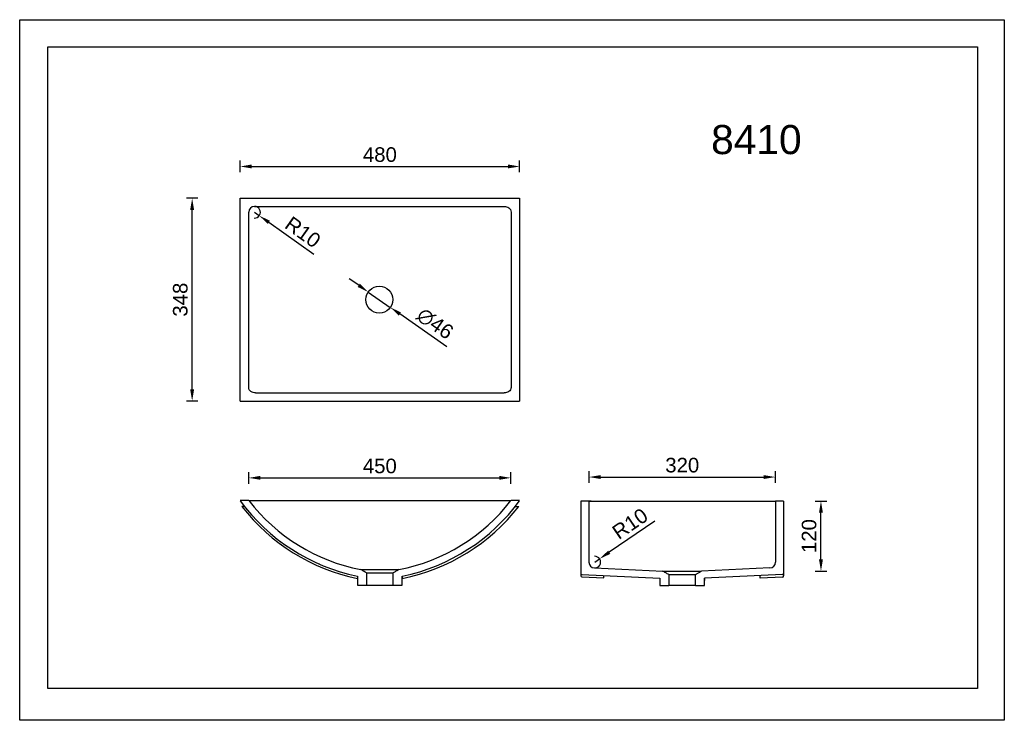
# Model space of a CAD drawing. Header units: millimetres. Extents: x 707 to 2396, y 546 to 1748.
import ezdxf

# ---------------------------------------------------------------- set-up
doc = ezdxf.new("R2010")
doc.units = ezdxf.units.MM
doc.layers.get('Defpoints').update_dxf_attribs({"color": 251})
doc.layers.add('1', color=7, linetype='Continuous')
doc.styles.add('neu', font='arial.ttf')
doc.dimstyles.new('neu', dxfattribs={"dimscale": 5, "dimtxt": 5, "dimasz": 4, "dimexe": 2, "dimexo": 2, "dimgap": 1.5, "dimtad": 1, "dimdec": 0, "dimzin": 9, "dimtxsty": 'neu', "dimcen": 0, "dimclrd": 256, "dimclre": 256, "dimadec": 1, "dimazin": 0, "dimtfac": 1, "dimtdec": 0, "dimtmove": 0, "dimatfit": 3, "dimfxl": 1, "dimtolj": 1, "dimtzin": 0, "dimarcsym": 0})

# ---------------------------------------------------------------- blocks, each defined once
blk = doc.blocks.new('*D433')
at = {"lineweight": -2}
for p, q in [((1099.8, 952.2), (1099.8, 972.2)), ((1549.6, 952.2), (1549.6, 972.2)), ((1119.8, 962.2), (1529.6, 962.2))]:
    blk.add_line(p, q, dxfattribs=at)
for points in [[(1119.8, 965.6), (1119.8, 958.9), (1099.8, 962.2)], [(1529.6, 965.6), (1529.6, 958.9), (1549.6, 962.2)]]:
    blk.add_solid(points)
at = {"layer": 'Defpoints', "color": 0}
for p in [(1549.6, 962.2), (1099.8, 923.1), (1549.6, 923.1)]:
    blk.add_point(p, dxfattribs=at)
at = {"color": 0, "lineweight": -3, "insert": (1324.7, 982.5), "char_height": 25, "attachment_point": 5, "style": 'neu'}
blk.add_mtext('\\A1;450', dxfattribs=at)
blk = doc.blocks.new('*D434')
at = {"lineweight": -2}
for p, q in [((1683.6, 953.6), (1683.6, 973.6)), ((1703.6, 963.6), (1983.4, 963.6)), ((2003.4, 953.6), (2003.4, 973.6))]:
    blk.add_line(p, q, dxfattribs=at)
for points in [[(1703.6, 966.9), (1703.6, 960.3), (1683.6, 963.6)], [(1983.4, 966.9), (1983.4, 960.3), (2003.4, 963.6)]]:
    blk.add_solid(points)
at = {"layer": 'Defpoints', "color": 0}
for p in [(2003.4, 963.6), (1683.6, 922.4), (2003.4, 922.4)]:
    blk.add_point(p, dxfattribs=at)
at = {"color": 0, "lineweight": -3, "insert": (1843.5, 983.9), "char_height": 25, "attachment_point": 5, "style": 'neu'}
blk.add_mtext('\\A1;320', dxfattribs=at)
blk = doc.blocks.new('*D435')
at = {"lineweight": -2}
for p, q in [((1012.8, 1442), (992.8, 1442)), ((1002.8, 1113.9), (1002.8, 1422)), ((1012.8, 1093.9), (992.8, 1093.9))]:
    blk.add_line(p, q, dxfattribs=at)
for points in [[(999.4, 1422), (1006.1, 1422), (1002.8, 1442)], [(999.4, 1113.9), (1006.1, 1113.9), (1002.8, 1093.9)]]:
    blk.add_solid(points)
at = {"layer": 'Defpoints', "color": 0}
for p in [(1002.8, 1442), (1085, 1442), (1085, 1093.9)]:
    blk.add_point(p, dxfattribs=at)
at = {"color": 0, "insert": (982.5, 1268), "char_height": 25, "attachment_point": 5, "rotation": 90, "style": 'neu'}
blk.add_mtext('\\A1;348', dxfattribs=at)
blk = doc.blocks.new('*D436')
at = {"lineweight": -2}
for p, q in [((2071.5, 922.4), (2091.5, 922.4)), ((2081.5, 822.2), (2081.5, 902.4)), ((2071.5, 802.2), (2091.5, 802.2))]:
    blk.add_line(p, q, dxfattribs=at)
for points in [[(2078.1, 902.4), (2084.8, 902.4), (2081.5, 922.4)], [(2078.1, 822.2), (2084.8, 822.2), (2081.5, 802.2)]]:
    blk.add_solid(points)
at = {"layer": 'Defpoints', "color": 0}
for p in [(1843.4, 922.4), (2081.5, 922.4), (1843.4, 802.2)]:
    blk.add_point(p, dxfattribs=at)
at = {"color": 0, "insert": (2061.2, 862.3), "char_height": 25, "attachment_point": 5, "rotation": 90, "style": 'neu'}
blk.add_mtext('\\A1;120', dxfattribs=at)
blk = doc.blocks.new('*D437')
at = {"lineweight": -2}
for p, q in [((1085, 1486.5), (1085, 1506.5)), ((1564.6, 1486.5), (1564.6, 1506.5)), ((1105, 1496.5), (1544.6, 1496.5))]:
    blk.add_line(p, q, dxfattribs=at)
for points in [[(1105, 1499.9), (1105, 1493.2), (1085, 1496.5)], [(1544.6, 1499.9), (1544.6, 1493.2), (1564.6, 1496.5)]]:
    blk.add_solid(points)
at = {"layer": 'Defpoints', "color": 0}
for p in [(1564.6, 1496.5), (1085, 1442), (1564.6, 1442)]:
    blk.add_point(p, dxfattribs=at)
at = {"color": 0, "insert": (1324.8, 1516.8), "char_height": 25, "attachment_point": 5, "style": 'neu'}
blk.add_mtext('\\A1;480', dxfattribs=at)
blk = doc.blocks.new('*D438')
at = {"lineweight": -2}
for p, q in [((1109.8, 1418), (1117.9, 1412.2)), ((1211.3, 1345.7), (1134.2, 1400.6))]:
    blk.add_line(p, q, dxfattribs=at)
blk.add_arc((1109.8, 1418), 10, 267.2659, 90.0002, dxfattribs=at)
blk.add_solid([(1136.2, 1403.3), (1132.3, 1397.9), (1117.9, 1412.2)])
at = {"layer": 'Defpoints', "color": 0}
for p in [(1109.8, 1418), (1117.9, 1412.2)]:
    blk.add_point(p, dxfattribs=at)
at = {"color": 0, "insert": (1192.7, 1383.8), "char_height": 25, "attachment_point": 5, "rotation": 324.5616, "style": 'neu'}
blk.add_mtext('\\A1;R10', dxfattribs=at)
blk = doc.blocks.new('*D439')
at = {"lineweight": -2}
for p, q in [((1288.6, 1292.6), (1272.2, 1304)), ((1305, 1281.1), (1342.7, 1254.8)), ((1439.5, 1187.3), (1359.1, 1243.4))]:
    blk.add_line(p, q, dxfattribs=at)
for points in [[(1290.5, 1295.3), (1286.7, 1289.8), (1305, 1281.1)], [(1361, 1246.1), (1357.2, 1240.6), (1342.7, 1254.8)]]:
    blk.add_solid(points)
at = {"layer": 'Defpoints', "color": 0}
for p in [(1305, 1281.1), (1342.7, 1254.8)]:
    blk.add_point(p, dxfattribs=at)
at = {"color": 0, "lineweight": -3, "insert": (1419.5, 1226.8), "char_height": 25, "attachment_point": 5, "rotation": 325.0875, "style": 'neu'}
blk.add_mtext('\\A1;∅46', dxfattribs=at)
blk = doc.blocks.new('*D440')
at = {"lineweight": -2}
for p, q in [((1796.3, 888), (1718.2, 834.5)), ((1693.4, 817.6), (1701.7, 823.2))]:
    blk.add_line(p, q, dxfattribs=at)
blk.add_arc((1693.4, 817.6), 10, 267.365, 91.7173, dxfattribs=at)
blk.add_solid([(1716.3, 837.3), (1720.1, 831.8), (1701.7, 823.2)])
at = {"layer": 'Defpoints', "color": 0}
for p in [(1693.4, 817.6), (1701.7, 823.2)]:
    blk.add_point(p, dxfattribs=at)
at = {"color": 0, "insert": (1754, 883.6), "char_height": 25, "attachment_point": 5, "rotation": 34.4216, "style": 'neu'}
blk.add_mtext('\\A1;R10', dxfattribs=at)

msp = doc.modelspace()

# ---------------------------------------------------------------- linework, layer by layer
for p, q in [((1564.6, 1133.9), (1564.6, 1093.9)), ((1092.6, 913.1), (1088.2, 913.1)), ((1557, 913.1), (1563.2, 913.1)), ((1669.4, 922.4), (1669.4, 798.2)), ((1683.4, 922.4), (1683.4, 817.6)), ((2003.4, 922.4), (2003.4, 817.6)), ((2017.5, 922.4), (2017.5, 798.2)), ((1669.4, 798.2), (1669.4, 794)), ((1709.1, 790.5), (1709.1, 794.5)), ((1810.1, 802.2), (1876.8, 802.2)), ((1820.4, 796.2), (1866.4, 796.2)), ((1977.4, 790.2), (1977.4, 794.5)), ((2017.5, 798.2), (2017.5, 793.9)), ((1363.3, 793.6), (1363.3, 789.6)), ((1881.9, 790.2), (1881.9, 786.2))]:
    msp.add_line(p, q)
at = {"color": 0}
for p, q in [((1292, 805), (1357.6, 805)), ((1301.8, 799.1), (1347.8, 799.1)), ((1671.3, 796.2), (1804.9, 790.2)), ((1693, 807.6), (1810.1, 802.2)), ((1866.4, 796.2), (1876.8, 802.2)), ((1993.9, 807.6), (1876.8, 802.2)), ((2015.6, 796.2), (1881.9, 790.2)), ((1671.3, 792.2), (1709.1, 790.5)), ((2015.5, 792), (1977.4, 790.2))]:
    msp.add_line(p, q, dxfattribs=at)
msp.add_lwpolyline([(706.9, 1748.4), (2396, 1748.4), (2396, 546.2), (706.9, 546.2)], close=True)
at = {"lineweight": -3}
msp.add_lwpolyline([(755.1, 1702), (2349.9, 1702), (2349.9, 600.6), (755.1, 600.6)], close=True, dxfattribs=at)
msp.add_circle((1323.9, 1268), 23, dxfattribs=at)
for centre, radius, start, end in [((1353.4, 1119.2), 332.4, 216.1622, 258.3548), ((1354.2, 1119.1), 336.4, 217.7638, 258.3548), ((1352.2, 1118.2), 318.9, 217.7186, 259.1176), ((1297.4, 1118.2), 318.9, 280.8824, 322.2814), ((1296.2, 1119.2), 332.4, 281.6452, 323.8378), ((1297.9, 1119.4), 336, 281.214, 322.1246), ((1693.4, 817.6), 10, 180, 267.365), ((1993.4, 817.6), 10, 272.635, 0), ((1671.4, 798.2), 2, 180, 267.4289), ((1671.4, 794.2), 2, 180, 267.4289), ((2015.5, 794), 2, 272.5711, 0), ((2015.5, 798.2), 2, 272.5711, 0)]:
    msp.add_arc(centre, radius, start, end)
at = {"layer": '1', "color": 0}
for p, q in [((1085, 1093.9), (1085, 1442)), ((1085, 1442), (1564.6, 1442)), ((1564.6, 1442), (1564.6, 1093.9)), ((1109.8, 1428), (1538, 1428)), ((1111.6, 1108), (1538, 1108)), ((1085, 1093.9), (1564.6, 1093.9)), ((1099.8, 923.1), (1085, 923.1)), ((1099.8, 923.1), (1099.8, 923.1)), ((1111.6, 923.1), (1538, 923.1)), ((1564.6, 923.1), (1549.8, 923.1)), ((1549.8, 923.1), (1549.8, 923.1)), ((1687.5, 922.4), (1669.4, 922.4)), ((2017.5, 922.4), (2003.4, 922.4)), ((1292, 805), (1292, 805)), ((1301.8, 799.1), (1301.8, 778.1)), ((1347.8, 778.1), (1347.8, 799.1)), ((1693.6, 795.2), (1693.6, 795.2)), ((1701.9, 807.2), (1701.9, 807.2)), ((1809.9, 802.2), (1809.9, 802.2)), ((1820.4, 796.2), (1820.4, 777.4)), ((1866.4, 777.4), (1866.4, 796.2)), ((1985, 807.2), (1985, 807.2)), ((1993.3, 795.2), (1993.3, 795.2)), ((1286.3, 793.6), (1286.3, 778.1)), ((1286.3, 778.1), (1301.8, 778.1)), ((1301.8, 778.1), (1347.8, 778.1)), ((1347.8, 778.1), (1363.3, 778.1)), ((1363.3, 778.1), (1363.3, 793.6)), ((1804.9, 790.2), (1804.9, 777.4)), ((1804.9, 777.4), (1820.4, 777.4)), ((1866.4, 777.4), (1820.4, 777.4)), ((1866.4, 777.4), (1881.9, 777.4)), ((1881.9, 777.4), (1881.9, 790.2))]:
    msp.add_line(p, q, dxfattribs=at)
msp.add_arc((1109.8, 1418), 10, 90.0002, 179.9999, dxfattribs=at)
for points, knots in [([(1538, 1428), (1540.8, 1428), (1543.6, 1427.2), (1547, 1424.7), (1548, 1423.7), (1549.4, 1421.2), (1549.8, 1419.8), (1549.8, 1418.4)], [0, 0, 0, 0, 0.5, 0.5, 0.75, 0.75, 1, 1, 1, 1]), ([(1111.6, 1108), (1108.8, 1108), (1106, 1108.7), (1102.5, 1111.2), (1101.5, 1112.3), (1100.2, 1114.7), (1099.8, 1116.1), (1099.8, 1117.5)], [0, 0, 0, 0, 0.5, 0.5, 0.75, 0.75, 1, 1, 1, 1]), ([(1549.8, 1117.5), (1549.8, 1116.1), (1549.4, 1114.7), (1548, 1112.3), (1547.1, 1111.2), (1543.6, 1108.7), (1540.8, 1108), (1538, 1108)], [0, 0, 0, 0, 0.25, 0.25, 0.5, 0.5, 1, 1, 1, 1]), ([(1100, 923.1), (1100.1, 923.1), (1100.4, 923.1), (1101.5, 923.1), (1102.5, 923.1), (1106, 923.1), (1108.8, 923.1), (1111.6, 923.1)], [0, 0, 0, 0, 0.168946, 0.168946, 0.445964, 0.445964, 1, 1, 1, 1]), ([(1538, 923.1), (1540.8, 923.1), (1543.6, 923.1), (1547, 923.1), (1548, 923.1), (1549.1, 923.1), (1549.4, 923.1), (1549.6, 923.1)], [0, 0, 0, 0, 0.553767, 0.553767, 0.830651, 0.830651, 1, 1, 1, 1]), ([(1683.6, 922.4), (1683.9, 922.4), (1684.7, 922.4), (1686.7, 922.4), (1687.7, 922.4), (1690.2, 922.4), (1691.6, 922.4), (1693, 922.4)], [0, 0, 0, 0, 0.413026, 0.413026, 0.706513, 0.706513, 1, 1, 1, 1]), ([(1993.9, 922.4), (1995.3, 922.4), (1996.7, 922.4), (1999.1, 922.4), (2000.2, 922.4), (2002.7, 922.4), (2003.4, 922.4), (2003.4, 922.4)], [0, 0, 0, 0, 0.25, 0.25, 0.5, 0.5, 1, 1, 1, 1]), ([(1301.8, 799.1), (1300.9, 799.6), (1300.1, 800.1), (1299.3, 800.6), (1298.4, 801.1), (1297.5, 801.7), (1296.7, 802.2), (1295.1, 803.1), (1293.6, 804.1), (1292, 805)], [0, 0, 0, 0, 0.257163, 0.257163, 0.257163, 0.524325, 0.524325, 0.524325, 1, 1, 1, 1]), ([(1357.6, 805), (1356.7, 804.5), (1355.8, 804), (1355, 803.4), (1354.1, 802.9), (1353.2, 802.4), (1352.3, 801.9), (1350.8, 800.9), (1349.3, 800), (1347.8, 799.1)], [0, 0, 0, 0, 0.267164, 0.267164, 0.267164, 0.534328, 0.534328, 0.534328, 1, 1, 1, 1]), ([(1820.4, 796.2), (1819.6, 796.7), (1818.7, 797.2), (1817.9, 797.7), (1817, 798.2), (1816.1, 798.7), (1815.2, 799.2), (1813.5, 800.2), (1811.7, 801.2), (1809.9, 802.2)], [0, 0, 0, 0, 0.24285, 0.24285, 0.24285, 0.495701, 0.495701, 0.495701, 1, 1, 1, 1])]:
    msp.add_open_spline(points, degree=3, knots=knots, dxfattribs=at)
for points, degree in [([(1099.8, 1117.5), (1099.8, 1418)], 1), ([(1549.8, 1418.4), (1549.8, 1117.5)], 1), ([(1693, 922.4), (1993.9, 922.4)], 1), ([(1516.3, 868.3), (1516.3, 868.3), (1516.3, 868.3), (1516.3, 868.3)], 3), ([(1221.1, 815.3), (1221.1, 815.3), (1221.1, 815.3), (1221.1, 815.3)], 3), ([(1254.3, 799.8), (1254.3, 799.8), (1254.3, 799.8), (1254.3, 799.8)], 3), ([(1809.9, 802.2), (1809.9, 802.2), (1810, 802.2), (1810.1, 802.2)], 3)]:
    msp.add_open_spline(points, degree=degree, dxfattribs=at)

# ---------------------------------------------------------------- texts
at = {"color": 1, "lineweight": -3, "insert": (1893, 1567.7), "char_height": 50, "width": 465.271, "attachment_point": 1, "style": 'neu'}
msp.add_mtext('{\\C256;8410}', dxfattribs=at)

# ---------------------------------------------------------------- dimensions: what is measured, and where the dimension line sits
dim = msp.add_linear_dim(base=(1564.6, 1496.5), p1=(1085, 1442), p2=(1564.6, 1442), dimstyle='neu')
dim.commit()
dim.dimension.update_dxf_attribs({"geometry": '*D437', "text_midpoint": (1324.8, 1516.8)})
for base, p1, p2, picture, middle in [((1002.8, 1442), (1085, 1093.9), (1085, 1442), '*D435', (982.5, 1268)), ((2081.5, 922.4), (1843.4, 802.2), (1843.4, 922.4), '*D436', (2061.2, 862.3))]:
    dim = msp.add_linear_dim(base=base, p1=p1, p2=p2, angle=90, dimstyle='neu')
    dim.commit()
    dim.dimension.update_dxf_attribs({"geometry": picture, "text_midpoint": middle})
dim = msp.add_radius_dim(center=(1109.8, 1418), mpoint=(1117.9, 1412.2), dimstyle='neu')
dim.commit()
dim.dimension.update_dxf_attribs({"geometry": '*D438', "text_midpoint": (1192.7, 1383.8)})
at = {"lineweight": -3}
dim = msp.add_diameter_dim_2p(p1=(1305, 1281.1), p2=(1342.7, 1254.8), dimstyle='neu', dxfattribs=at)
dim.commit()
dim.dimension.update_dxf_attribs({"geometry": '*D439', "text_midpoint": (1419.5, 1226.8)})
for base, p1, p2, picture, middle in [((1549.6, 962.2), (1099.8, 923.1), (1549.6, 923.1), '*D433', (1324.7, 982.5)), ((2003.4, 963.6), (1683.6, 922.4), (2003.4, 922.4), '*D434', (1843.5, 983.9))]:
    dim = msp.add_linear_dim(base=base, p1=p1, p2=p2, dimstyle='neu', dxfattribs=at)
    dim.commit()
    dim.dimension.update_dxf_attribs({"geometry": picture, "text_midpoint": middle})
dim = msp.add_radius_dim(center=(1693.4, 817.6), mpoint=(1701.7, 823.2), dimstyle='neu', override={"dimfxl": 30})
dim.commit()
dim.dimension.update_dxf_attribs({"geometry": '*D440', "text_midpoint": (1754, 883.6)})

doc.saveas('drawing.dxf')
